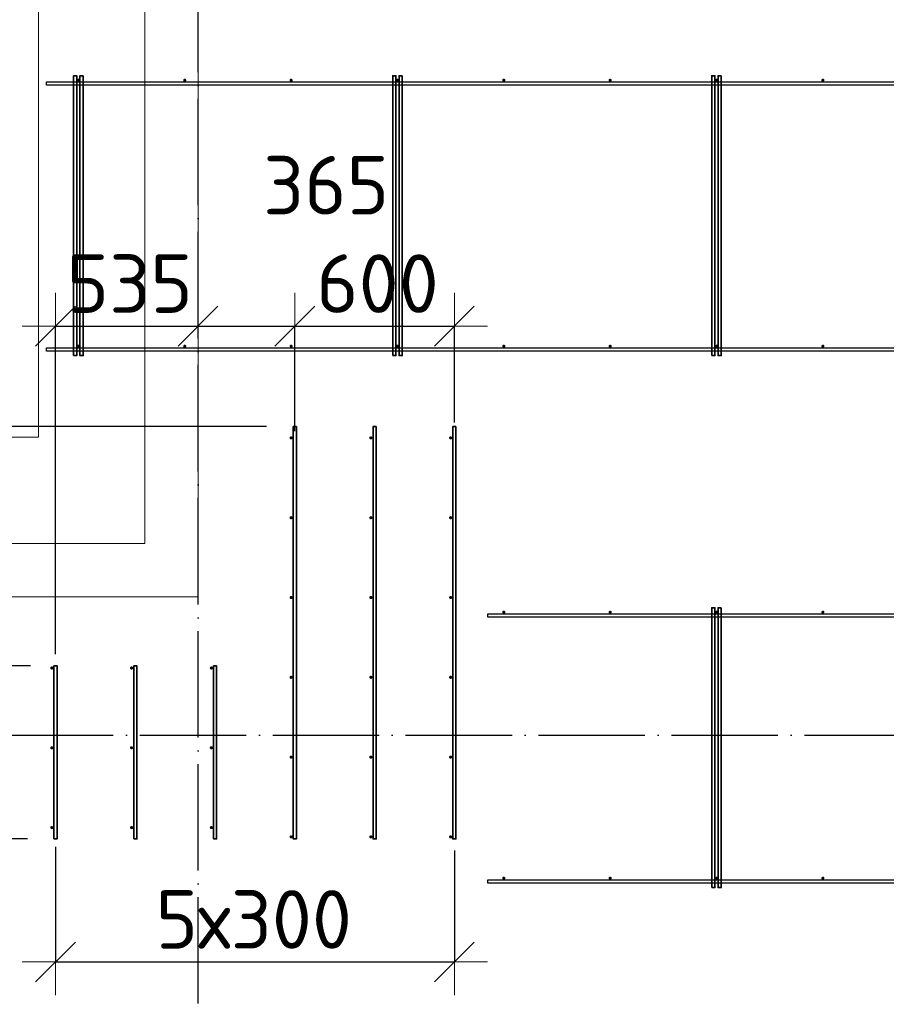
# Model space of a CAD drawing. Header units: millimetres. Extents: x -3725 to 93325, y -74170 to 82591.
# Tile 105 of 140: x 60529 to 63789, y 52328 to 56030. Entities that reach past the tile are written whole.
import ezdxf

# ---------------------------------------------------------------- set-up
doc = ezdxf.new("R2010")
doc.units = ezdxf.units.MM
doc.header["$PDMODE"] = 65
for name, pattern in [('______11', [500, 400, -50, 0, -50]), ('______3', [500, 400, -100]), ('______5', [1100, 800, -100, 100, -100])]:
    doc.linetypes.add(name, pattern=pattern)
for name, color, linetype, lineweight in [('Арм.стержн. Доп. арматура', 180, 'Continuous', 35), ('Балка_ общее', 7, '______3', 13), ('Размерная линия_ общее', 7, 'Continuous', 13), ('Стена_ общее', 7, 'Continuous', 35), ('Фундамент (1)', 7, 'Continuous', 35)]:
    doc.layers.add(name, color=color, linetype=linetype, lineweight=lineweight)
doc.layers.add('Арм.стержн. Фиксатор', color=7, linetype='Continuous', lineweight=35, true_color=0x501e0f)
doc.layers.add('Осевая линия_ общее', color=7, linetype='______5', lineweight=13, true_color=0xa0a0a0)
doc.styles.add('ISOCPEUR', font='ISOCPEUR')
doc.dimstyles.new('DIMSTYLE_3', dxfattribs={"dimtxt": 220, "dimasz": 250, "dimexe": 0, "dimexo": 0, "dimgap": 110, "dimtad": 2, "dimdec": 0, "dimrnd": 5, "dimzin": 12, "dimdsep": 46, "dimtxsty": 'ISOCPEUR', "dimblk1": 'ALL_ML_STRICH', "dimblk2": 'ALL_ML_STRICH', "dimsah": 1, "dimcen": 0, "dimclrd": 7, "dimclre": 256, "dimclrt": 7, "dimadec": 0, "dimazin": 0, "dimtfac": 1, "dimtdec": 0, "dimtix": 1, "dimtmove": 2, "dimatfit": 3, "dimfxl": 0, "dimtzin": 0, "dimlwd": 0, "dimlwe": -3, "dimarcsym": 0})
doc.dimstyles.new('DIMSTYLE_5', dxfattribs={"dimtxt": 220, "dimasz": 250, "dimexe": 0, "dimexo": 0, "dimgap": 110, "dimtad": 2, "dimdec": 0, "dimrnd": 5, "dimzin": 12, "dimdsep": 46, "dimtxsty": 'ISOCPEUR', "dimblk1": 'ALL_ML_STRICH', "dimblk2": 'ALL_ML_STRICH', "dimsah": 1, "dimcen": 0, "dimclrd": 7, "dimclre": 256, "dimclrt": 7, "dimadec": 0, "dimazin": 0, "dimtfac": 1, "dimtdec": 0, "dimtix": 1, "dimtmove": 2, "dimatfit": 3, "dimfxl": 0, "dimtvp": 1.2, "dimtzin": 0, "dimlwd": 0, "dimlwe": -3, "dimarcsym": 0})

# ---------------------------------------------------------------- blocks, each defined once
blk = doc.blocks.new('СЛОЖНЫЙ_ОБЪЕКТ_5')
at = {"layer": 'Осевая линия_ общее', "color": 253, "linetype": '______11', "lineweight": -3, "true_color": 0xa0a0a0, "transparency": 33554687}
for p, q in [((61200, 45830), (61200, 69510)), ((57980, 53340), (76830, 53340))]:
    blk.add_line(p, q, dxfattribs=at)
blk = doc.blocks.new('ALL_ML_STRICH')
at = {"color": 0, "linetype": 'ByBlock', "lineweight": -2}
for p, q in [((0, -0.5), (0, 0.5)), ((-0.3, -0.3), (0.3, 0.3)), ((-1, 0), (0.5, 0))]:
    blk.add_line(p, q, dxfattribs=at)
blk = doc.blocks.new('*D116')
at = {"layer": 'DEFPOINTS', "color": 7, "linetype": 'Continuous', "lineweight": 13, "transparency": 33554687}
for p in [(60664, 54877.6), (61200, 54878.4), (60664, 53544.8)]:
    blk.add_point(p, dxfattribs=at)
at = {"layer": 'Размерная линия_ общее', "color": 253, "linetype": 'Continuous', "lineweight": -2, "true_color": 0xa0a0a0, "transparency": 33554687}
for p, q in [((60664, 53644.8), (60664, 54877.6)), ((61200, 54877.6), (61200, 54877.6))]:
    blk.add_line(p, q, dxfattribs=at)
at = {"layer": 'Размерная линия_ общее', "color": 7, "linetype": 'Continuous', "lineweight": -2, "transparency": 33554687}
blk.add_line((60664, 54877.6), (61200, 54877.6), dxfattribs=at)
at = {"layer": 'Размерная линия_ общее', "color": 7, "linetype": 'Continuous', "lineweight": 13, "transparency": 33554687, "xscale": 250, "yscale": 250, "zscale": 250, "rotation": 180}
blk.add_blockref('ALL_ML_STRICH', (60664, 54877.6), dxfattribs=at)
at = {"layer": 'Размерная линия_ общее', "color": 7, "linetype": 'Continuous', "lineweight": 13, "transparency": 33554687, "xscale": 250, "yscale": 250, "zscale": 250}
blk.add_blockref('ALL_ML_STRICH', (61200, 54877.6), dxfattribs=at)
at = {"layer": 'Размерная линия_ общее', "color": 7, "linetype": 'Continuous', "lineweight": 13, "transparency": 33554687, "insert": (60943, 55037.6), "char_height": 220, "width": 660, "attachment_point": 5, "style": 'ISOCPEUR'}
blk.add_mtext('\\A1;{535}', dxfattribs=at)
blk = doc.blocks.new('*D117')
at = {"layer": 'DEFPOINTS', "color": 7, "linetype": 'Continuous', "lineweight": 13, "transparency": 33554687}
for p in [(61200, 54878.4), (61200, 54877.6), (61564, 54383.3)]:
    blk.add_point(p, dxfattribs=at)
at = {"layer": 'Размерная линия_ общее', "color": 253, "linetype": 'Continuous', "lineweight": -2, "true_color": 0xa0a0a0, "transparency": 33554687}
for p, q in [((61200, 54877.6), (61200, 54877.6)), ((61564, 54483.3), (61564, 54877.6))]:
    blk.add_line(p, q, dxfattribs=at)
at = {"layer": 'Размерная линия_ общее', "color": 7, "linetype": 'Continuous', "lineweight": -2, "transparency": 33554687}
blk.add_line((61200, 54877.6), (61564, 54877.6), dxfattribs=at)
at = {"layer": 'Размерная линия_ общее', "color": 7, "linetype": 'Continuous', "lineweight": 13, "transparency": 33554687, "xscale": 250, "yscale": 250, "zscale": 250, "rotation": 180}
blk.add_blockref('ALL_ML_STRICH', (61200, 54877.6), dxfattribs=at)
at = {"layer": 'Размерная линия_ общее', "color": 7, "linetype": 'Continuous', "lineweight": 13, "transparency": 33554687, "xscale": 250, "yscale": 250, "zscale": 250}
blk.add_blockref('ALL_ML_STRICH', (61564, 54877.6), dxfattribs=at)
at = {"layer": 'Размерная линия_ общее', "color": 7, "linetype": 'Continuous', "lineweight": 13, "transparency": 33554687, "insert": (61681.8, 55407.4), "char_height": 220, "width": 660, "attachment_point": 5, "style": 'ISOCPEUR'}
blk.add_mtext('\\A1;{365}', dxfattribs=at)
blk = doc.blocks.new('*D118')
at = {"layer": 'DEFPOINTS', "color": 7, "linetype": 'Continuous', "lineweight": 13, "transparency": 33554687}
for p in [(61564, 54877.6), (62164, 54414.8), (61564, 54383.3)]:
    blk.add_point(p, dxfattribs=at)
at = {"layer": 'Размерная линия_ общее', "color": 253, "linetype": 'Continuous', "lineweight": -2, "true_color": 0xa0a0a0, "transparency": 33554687}
for p, q in [((61564, 54483.3), (61564, 54877.6)), ((62164, 54514.8), (62164, 54877.6))]:
    blk.add_line(p, q, dxfattribs=at)
at = {"layer": 'Размерная линия_ общее', "color": 7, "linetype": 'Continuous', "lineweight": -2, "transparency": 33554687}
blk.add_line((61564, 54877.6), (62164, 54877.6), dxfattribs=at)
at = {"layer": 'Размерная линия_ общее', "color": 7, "linetype": 'Continuous', "lineweight": 13, "transparency": 33554687, "xscale": 250, "yscale": 250, "zscale": 250, "rotation": 180}
blk.add_blockref('ALL_ML_STRICH', (61564, 54877.6), dxfattribs=at)
at = {"layer": 'Размерная линия_ общее', "color": 7, "linetype": 'Continuous', "lineweight": 13, "transparency": 33554687, "xscale": 250, "yscale": 250, "zscale": 250}
blk.add_blockref('ALL_ML_STRICH', (62164, 54877.6), dxfattribs=at)
at = {"layer": 'Размерная линия_ общее', "color": 7, "linetype": 'Continuous', "lineweight": 13, "transparency": 33554687, "insert": (61875, 55037.6), "char_height": 220, "width": 660, "attachment_point": 5, "style": 'ISOCPEUR'}
blk.add_mtext('\\A1;{600}', dxfattribs=at)
blk = doc.blocks.new('*D124')
at = {"layer": 'DEFPOINTS', "color": 7, "linetype": 'Continuous', "lineweight": 13, "transparency": 33554687}
for p in [(60664, 53020.1), (62164, 53006), (60664, 52487.3)]:
    blk.add_point(p, dxfattribs=at)
at = {"layer": 'Размерная линия_ общее', "color": 253, "linetype": 'Continuous', "lineweight": -2, "true_color": 0xa0a0a0, "transparency": 33554687}
for p, q in [((60664, 52920.1), (60664, 52487.3)), ((62164, 52906), (62164, 52487.3))]:
    blk.add_line(p, q, dxfattribs=at)
at = {"layer": 'Размерная линия_ общее', "color": 7, "linetype": 'Continuous', "lineweight": -2, "transparency": 33554687}
blk.add_line((60664, 52487.3), (62164, 52487.3), dxfattribs=at)
at = {"layer": 'Размерная линия_ общее', "color": 7, "linetype": 'Continuous', "lineweight": 13, "transparency": 33554687, "xscale": 250, "yscale": 250, "zscale": 250, "rotation": 180}
blk.add_blockref('ALL_ML_STRICH', (60664, 52487.3), dxfattribs=at)
at = {"layer": 'Размерная линия_ общее', "color": 7, "linetype": 'Continuous', "lineweight": 13, "transparency": 33554687, "xscale": 250, "yscale": 250, "zscale": 250}
blk.add_blockref('ALL_ML_STRICH', (62164, 52487.3), dxfattribs=at)
at = {"layer": 'Размерная линия_ общее', "color": 7, "linetype": 'Continuous', "lineweight": 13, "transparency": 33554687, "insert": (61040, 52757.3), "char_height": 220, "width": 11, "attachment_point": 1, "line_spacing_factor": 0.60241, "style": 'ISOCPEUR'}
blk.add_mtext('5х300', dxfattribs=at)
blk = doc.blocks.new('*D125')
at = {"layer": 'DEFPOINTS', "color": 7, "linetype": 'Continuous', "lineweight": 13, "transparency": 33554687}
for p in [(60178.9, 53340), (60171.8, 52950), (60658, 52950)]:
    blk.add_point(p, dxfattribs=at)
at = {"layer": 'Размерная линия_ общее', "color": 253, "linetype": 'Continuous', "lineweight": -2, "true_color": 0xa0a0a0, "transparency": 33554687}
for p, q in [((60171.8, 53340), (60171.8, 53340)), ((60558, 52950), (60171.8, 52950))]:
    blk.add_line(p, q, dxfattribs=at)
at = {"layer": 'Размерная линия_ общее', "color": 7, "linetype": 'Continuous', "lineweight": -2, "transparency": 33554687}
blk.add_line((60171.8, 52950), (60171.8, 53340), dxfattribs=at)
at = {"layer": 'Размерная линия_ общее', "color": 7, "linetype": 'Continuous', "lineweight": 13, "transparency": 33554687, "xscale": 250, "yscale": 250, "zscale": 250}
for p, rotation in [((60171.8, 53340), 90), ((60171.8, 52950), 270)]:
    blk.add_blockref('ALL_ML_STRICH', p, dxfattribs=dict(at, rotation=rotation))
at = {"layer": 'Размерная линия_ общее', "color": 7, "linetype": 'Continuous', "lineweight": 13, "transparency": 33554687, "insert": (60012.5, 52693.6), "char_height": 220, "width": 660, "attachment_point": 5, "rotation": 90, "style": 'ISOCPEUR'}
blk.add_mtext('\\A1;{390}', dxfattribs=at)
blk = doc.blocks.new('*D126')
at = {"layer": 'DEFPOINTS', "color": 7, "linetype": 'Continuous', "lineweight": 13, "transparency": 33554687}
for p in [(60670, 53600), (60171.8, 53340), (60178.9, 53340)]:
    blk.add_point(p, dxfattribs=at)
at = {"layer": 'Размерная линия_ общее', "color": 253, "linetype": 'Continuous', "lineweight": -2, "true_color": 0xa0a0a0, "transparency": 33554687}
for p, q in [((60570, 53600), (60171.8, 53600)), ((60171.8, 53340), (60171.8, 53340))]:
    blk.add_line(p, q, dxfattribs=at)
at = {"layer": 'Размерная линия_ общее', "color": 7, "linetype": 'Continuous', "lineweight": -2, "transparency": 33554687}
blk.add_line((60171.8, 53340), (60171.8, 53600), dxfattribs=at)
at = {"layer": 'Размерная линия_ общее', "color": 7, "linetype": 'Continuous', "lineweight": 13, "transparency": 33554687, "xscale": 250, "yscale": 250, "zscale": 250}
for p, rotation in [((60171.8, 53600), 90), ((60171.8, 53340), 270)]:
    blk.add_blockref('ALL_ML_STRICH', p, dxfattribs=dict(at, rotation=rotation))
at = {"layer": 'Размерная линия_ общее', "color": 7, "linetype": 'Continuous', "lineweight": 13, "transparency": 33554687, "insert": (59658.9, 53802.6), "char_height": 220, "width": 660, "attachment_point": 5, "rotation": 90, "style": 'ISOCPEUR'}
blk.add_mtext('\\A1;{260}', dxfattribs=at)
blk = doc.blocks.new('*D127')
at = {"layer": 'DEFPOINTS', "color": 7, "linetype": 'Continuous', "lineweight": 13, "transparency": 33554687}
for p in [(61558, 54500), (60171.8, 53600), (60670, 53600)]:
    blk.add_point(p, dxfattribs=at)
at = {"layer": 'Размерная линия_ общее', "color": 253, "linetype": 'Continuous', "lineweight": -2, "true_color": 0xa0a0a0, "transparency": 33554687}
for p, q in [((61458, 54500), (60171.8, 54500)), ((60570, 53600), (60171.8, 53600))]:
    blk.add_line(p, q, dxfattribs=at)
at = {"layer": 'Размерная линия_ общее', "color": 7, "linetype": 'Continuous', "lineweight": -2, "transparency": 33554687}
blk.add_line((60171.8, 53600), (60171.8, 54500), dxfattribs=at)
at = {"layer": 'Размерная линия_ общее', "color": 7, "linetype": 'Continuous', "lineweight": 13, "transparency": 33554687, "xscale": 250, "yscale": 250, "zscale": 250}
for p, rotation in [((60171.8, 54500), 90), ((60171.8, 53600), 270)]:
    blk.add_blockref('ALL_ML_STRICH', p, dxfattribs=dict(at, rotation=rotation))
at = {"layer": 'Размерная линия_ общее', "color": 7, "linetype": 'Continuous', "lineweight": 13, "transparency": 33554687, "insert": (60011.8, 54061), "char_height": 220, "width": 660, "attachment_point": 5, "rotation": 90, "style": 'ISOCPEUR'}
blk.add_mtext('\\A1;{900}', dxfattribs=at)

msp = doc.modelspace()

# ---------------------------------------------------------------- hatches: boundary and pattern name
at = {"layer": 'Арм.стержн. Доп. арматура', "linetype": 'Continuous', "lineweight": 35, "transparency": 33554687}
for points in [[(61556, 54457.5), (61555.5, 54459.8), (61554.2, 54461.7), (61552.3, 54463), (61550, 54463.5), (61547.7, 54463), (61545.8, 54461.7), (61544.5, 54459.8), (61544, 54457.5), (61544.5, 54455.2), (61545.8, 54453.3), (61547.7, 54452), (61550, 54451.5), (61552.3, 54452), (61554.2, 54453.3), (61555.5, 54455.2)], [(61856, 54457.5), (61855.5, 54459.8), (61854.2, 54461.7), (61852.3, 54463), (61850, 54463.5), (61847.7, 54463), (61845.8, 54461.7), (61844.5, 54459.8), (61844, 54457.5), (61844.5, 54455.2), (61845.8, 54453.3), (61847.7, 54452), (61850, 54451.5), (61852.3, 54452), (61854.2, 54453.3), (61855.5, 54455.2)], [(62156, 54457.5), (62155.5, 54459.8), (62154.2, 54461.7), (62152.3, 54463), (62150, 54463.5), (62147.7, 54463), (62145.8, 54461.7), (62144.5, 54459.8), (62144, 54457.5), (62144.5, 54455.2), (62145.8, 54453.3), (62147.7, 54452), (62150, 54451.5), (62152.3, 54452), (62154.2, 54453.3), (62155.5, 54455.2)], [(61556, 54157.5), (61555.5, 54159.8), (61554.2, 54161.7), (61552.3, 54163), (61550, 54163.5), (61547.7, 54163), (61545.8, 54161.7), (61544.5, 54159.8), (61544, 54157.5), (61544.5, 54155.2), (61545.8, 54153.3), (61547.7, 54152), (61550, 54151.5), (61552.3, 54152), (61554.2, 54153.3), (61555.5, 54155.2)], [(61856, 54157.5), (61855.5, 54159.8), (61854.2, 54161.7), (61852.3, 54163), (61850, 54163.5), (61847.7, 54163), (61845.8, 54161.7), (61844.5, 54159.8), (61844, 54157.5), (61844.5, 54155.2), (61845.8, 54153.3), (61847.7, 54152), (61850, 54151.5), (61852.3, 54152), (61854.2, 54153.3), (61855.5, 54155.2)], [(62156, 54157.5), (62155.5, 54159.8), (62154.2, 54161.7), (62152.3, 54163), (62150, 54163.5), (62147.7, 54163), (62145.8, 54161.7), (62144.5, 54159.8), (62144, 54157.5), (62144.5, 54155.2), (62145.8, 54153.3), (62147.7, 54152), (62150, 54151.5), (62152.3, 54152), (62154.2, 54153.3), (62155.5, 54155.2)], [(61556, 53857.5), (61555.5, 53859.8), (61554.2, 53861.7), (61552.3, 53863), (61550, 53863.5), (61547.7, 53863), (61545.8, 53861.7), (61544.5, 53859.8), (61544, 53857.5), (61544.5, 53855.2), (61545.8, 53853.3), (61547.7, 53852), (61550, 53851.5), (61552.3, 53852), (61554.2, 53853.3), (61555.5, 53855.2)], [(61856, 53857.5), (61855.5, 53859.8), (61854.2, 53861.7), (61852.3, 53863), (61850, 53863.5), (61847.7, 53863), (61845.8, 53861.7), (61844.5, 53859.8), (61844, 53857.5), (61844.5, 53855.2), (61845.8, 53853.3), (61847.7, 53852), (61850, 53851.5), (61852.3, 53852), (61854.2, 53853.3), (61855.5, 53855.2)], [(62156, 53857.5), (62155.5, 53859.8), (62154.2, 53861.7), (62152.3, 53863), (62150, 53863.5), (62147.7, 53863), (62145.8, 53861.7), (62144.5, 53859.8), (62144, 53857.5), (62144.5, 53855.2), (62145.8, 53853.3), (62147.7, 53852), (62150, 53851.5), (62152.3, 53852), (62154.2, 53853.3), (62155.5, 53855.2)], [(60656, 53592.5), (60655.5, 53594.8), (60654.2, 53596.7), (60652.3, 53598), (60650, 53598.5), (60647.7, 53598), (60645.8, 53596.7), (60644.5, 53594.8), (60644, 53592.5), (60644.5, 53590.2), (60645.8, 53588.3), (60647.7, 53587), (60650, 53586.5), (60652.3, 53587), (60654.2, 53588.3), (60655.5, 53590.2)], [(60956, 53592.5), (60955.5, 53594.8), (60954.2, 53596.7), (60952.3, 53598), (60950, 53598.5), (60947.7, 53598), (60945.8, 53596.7), (60944.5, 53594.8), (60944, 53592.5), (60944.5, 53590.2), (60945.8, 53588.3), (60947.7, 53587), (60950, 53586.5), (60952.3, 53587), (60954.2, 53588.3), (60955.5, 53590.2)], [(61256, 53592.5), (61255.5, 53594.8), (61254.2, 53596.7), (61252.3, 53598), (61250, 53598.5), (61247.7, 53598), (61245.8, 53596.7), (61244.5, 53594.8), (61244, 53592.5), (61244.5, 53590.2), (61245.8, 53588.3), (61247.7, 53587), (61250, 53586.5), (61252.3, 53587), (61254.2, 53588.3), (61255.5, 53590.2)], [(61556, 53557.5), (61555.5, 53559.8), (61554.2, 53561.7), (61552.3, 53563), (61550, 53563.5), (61547.7, 53563), (61545.8, 53561.7), (61544.5, 53559.8), (61544, 53557.5), (61544.5, 53555.2), (61545.8, 53553.3), (61547.7, 53552), (61550, 53551.5), (61552.3, 53552), (61554.2, 53553.3), (61555.5, 53555.2)], [(61856, 53557.5), (61855.5, 53559.8), (61854.2, 53561.7), (61852.3, 53563), (61850, 53563.5), (61847.7, 53563), (61845.8, 53561.7), (61844.5, 53559.8), (61844, 53557.5), (61844.5, 53555.2), (61845.8, 53553.3), (61847.7, 53552), (61850, 53551.5), (61852.3, 53552), (61854.2, 53553.3), (61855.5, 53555.2)], [(62156, 53557.5), (62155.5, 53559.8), (62154.2, 53561.7), (62152.3, 53563), (62150, 53563.5), (62147.7, 53563), (62145.8, 53561.7), (62144.5, 53559.8), (62144, 53557.5), (62144.5, 53555.2), (62145.8, 53553.3), (62147.7, 53552), (62150, 53551.5), (62152.3, 53552), (62154.2, 53553.3), (62155.5, 53555.2)], [(60656, 53292.5), (60655.5, 53294.8), (60654.2, 53296.7), (60652.3, 53298), (60650, 53298.5), (60647.7, 53298), (60645.8, 53296.7), (60644.5, 53294.8), (60644, 53292.5), (60644.5, 53290.2), (60645.8, 53288.3), (60647.7, 53287), (60650, 53286.5), (60652.3, 53287), (60654.2, 53288.3), (60655.5, 53290.2)], [(60956, 53292.5), (60955.5, 53294.8), (60954.2, 53296.7), (60952.3, 53298), (60950, 53298.5), (60947.7, 53298), (60945.8, 53296.7), (60944.5, 53294.8), (60944, 53292.5), (60944.5, 53290.2), (60945.8, 53288.3), (60947.7, 53287), (60950, 53286.5), (60952.3, 53287), (60954.2, 53288.3), (60955.5, 53290.2)], [(61256, 53292.5), (61255.5, 53294.8), (61254.2, 53296.7), (61252.3, 53298), (61250, 53298.5), (61247.7, 53298), (61245.8, 53296.7), (61244.5, 53294.8), (61244, 53292.5), (61244.5, 53290.2), (61245.8, 53288.3), (61247.7, 53287), (61250, 53286.5), (61252.3, 53287), (61254.2, 53288.3), (61255.5, 53290.2)], [(61556, 53257.5), (61555.5, 53259.8), (61554.2, 53261.7), (61552.3, 53263), (61550, 53263.5), (61547.7, 53263), (61545.8, 53261.7), (61544.5, 53259.8), (61544, 53257.5), (61544.5, 53255.2), (61545.8, 53253.3), (61547.7, 53252), (61550, 53251.5), (61552.3, 53252), (61554.2, 53253.3), (61555.5, 53255.2)], [(61856, 53257.5), (61855.5, 53259.8), (61854.2, 53261.7), (61852.3, 53263), (61850, 53263.5), (61847.7, 53263), (61845.8, 53261.7), (61844.5, 53259.8), (61844, 53257.5), (61844.5, 53255.2), (61845.8, 53253.3), (61847.7, 53252), (61850, 53251.5), (61852.3, 53252), (61854.2, 53253.3), (61855.5, 53255.2)], [(62156, 53257.5), (62155.5, 53259.8), (62154.2, 53261.7), (62152.3, 53263), (62150, 53263.5), (62147.7, 53263), (62145.8, 53261.7), (62144.5, 53259.8), (62144, 53257.5), (62144.5, 53255.2), (62145.8, 53253.3), (62147.7, 53252), (62150, 53251.5), (62152.3, 53252), (62154.2, 53253.3), (62155.5, 53255.2)], [(60656, 52992.5), (60655.5, 52994.8), (60654.2, 52996.7), (60652.3, 52998), (60650, 52998.5), (60647.7, 52998), (60645.8, 52996.7), (60644.5, 52994.8), (60644, 52992.5), (60644.5, 52990.2), (60645.8, 52988.3), (60647.7, 52987), (60650, 52986.5), (60652.3, 52987), (60654.2, 52988.3), (60655.5, 52990.2)], [(60956, 52992.5), (60955.5, 52994.8), (60954.2, 52996.7), (60952.3, 52998), (60950, 52998.5), (60947.7, 52998), (60945.8, 52996.7), (60944.5, 52994.8), (60944, 52992.5), (60944.5, 52990.2), (60945.8, 52988.3), (60947.7, 52987), (60950, 52986.5), (60952.3, 52987), (60954.2, 52988.3), (60955.5, 52990.2)], [(61256, 52992.5), (61255.5, 52994.8), (61254.2, 52996.7), (61252.3, 52998), (61250, 52998.5), (61247.7, 52998), (61245.8, 52996.7), (61244.5, 52994.8), (61244, 52992.5), (61244.5, 52990.2), (61245.8, 52988.3), (61247.7, 52987), (61250, 52986.5), (61252.3, 52987), (61254.2, 52988.3), (61255.5, 52990.2)], [(61556, 52957.5), (61555.5, 52959.8), (61554.2, 52961.7), (61552.3, 52963), (61550, 52963.5), (61547.7, 52963), (61545.8, 52961.7), (61544.5, 52959.8), (61544, 52957.5), (61544.5, 52955.2), (61545.8, 52953.3), (61547.7, 52952), (61550, 52951.5), (61552.3, 52952), (61554.2, 52953.3), (61555.5, 52955.2)], [(61856, 52957.5), (61855.5, 52959.8), (61854.2, 52961.7), (61852.3, 52963), (61850, 52963.5), (61847.7, 52963), (61845.8, 52961.7), (61844.5, 52959.8), (61844, 52957.5), (61844.5, 52955.2), (61845.8, 52953.3), (61847.7, 52952), (61850, 52951.5), (61852.3, 52952), (61854.2, 52953.3), (61855.5, 52955.2)], [(62156, 52957.5), (62155.5, 52959.8), (62154.2, 52961.7), (62152.3, 52963), (62150, 52963.5), (62147.7, 52963), (62145.8, 52961.7), (62144.5, 52959.8), (62144, 52957.5), (62144.5, 52955.2), (62145.8, 52953.3), (62147.7, 52952), (62150, 52951.5), (62152.3, 52952), (62154.2, 52953.3), (62155.5, 52955.2)]]:
    msp.add_hatch(color=34, dxfattribs=at).paths.add_polyline_path(points)
at = {"layer": 'Арм.стержн. Фиксатор', "linetype": 'Continuous', "lineweight": 35, "transparency": 33554687}
for points in [[(60756, 55802), (60755.5, 55804.3), (60754.2, 55806.2), (60752.3, 55807.5), (60750, 55808), (60747.7, 55807.5), (60745.8, 55806.2), (60744.5, 55804.3), (60744, 55802), (60744.5, 55799.7), (60745.8, 55797.8), (60747.7, 55796.5), (60750, 55796), (60752.3, 55796.5), (60754.2, 55797.8), (60755.5, 55799.7)], [(61156, 55802), (61155.5, 55804.3), (61154.2, 55806.2), (61152.3, 55807.5), (61150, 55808), (61147.7, 55807.5), (61145.8, 55806.2), (61144.5, 55804.3), (61144, 55802), (61144.5, 55799.7), (61145.8, 55797.8), (61147.7, 55796.5), (61150, 55796), (61152.3, 55796.5), (61154.2, 55797.8), (61155.5, 55799.7)], [(61556, 55802), (61555.5, 55804.3), (61554.2, 55806.2), (61552.3, 55807.5), (61550, 55808), (61547.7, 55807.5), (61545.8, 55806.2), (61544.5, 55804.3), (61544, 55802), (61544.5, 55799.7), (61545.8, 55797.8), (61547.7, 55796.5), (61550, 55796), (61552.3, 55796.5), (61554.2, 55797.8), (61555.5, 55799.7)], [(61956, 55802), (61955.5, 55804.3), (61954.2, 55806.2), (61952.3, 55807.5), (61950, 55808), (61947.7, 55807.5), (61945.8, 55806.2), (61944.5, 55804.3), (61944, 55802), (61944.5, 55799.7), (61945.8, 55797.8), (61947.7, 55796.5), (61950, 55796), (61952.3, 55796.5), (61954.2, 55797.8), (61955.5, 55799.7)], [(62356, 55802), (62355.5, 55804.3), (62354.2, 55806.2), (62352.3, 55807.5), (62350, 55808), (62347.7, 55807.5), (62345.8, 55806.2), (62344.5, 55804.3), (62344, 55802), (62344.5, 55799.7), (62345.8, 55797.8), (62347.7, 55796.5), (62350, 55796), (62352.3, 55796.5), (62354.2, 55797.8), (62355.5, 55799.7)], [(62756, 55802), (62755.5, 55804.3), (62754.2, 55806.2), (62752.3, 55807.5), (62750, 55808), (62747.7, 55807.5), (62745.8, 55806.2), (62744.5, 55804.3), (62744, 55802), (62744.5, 55799.7), (62745.8, 55797.8), (62747.7, 55796.5), (62750, 55796), (62752.3, 55796.5), (62754.2, 55797.8), (62755.5, 55799.7)], [(63156, 55802), (63155.5, 55804.3), (63154.2, 55806.2), (63152.3, 55807.5), (63150, 55808), (63147.7, 55807.5), (63145.8, 55806.2), (63144.5, 55804.3), (63144, 55802), (63144.5, 55799.7), (63145.8, 55797.8), (63147.7, 55796.5), (63150, 55796), (63152.3, 55796.5), (63154.2, 55797.8), (63155.5, 55799.7)], [(63556, 55802), (63555.5, 55804.3), (63554.2, 55806.2), (63552.3, 55807.5), (63550, 55808), (63547.7, 55807.5), (63545.8, 55806.2), (63544.5, 55804.3), (63544, 55802), (63544.5, 55799.7), (63545.8, 55797.8), (63547.7, 55796.5), (63550, 55796), (63552.3, 55796.5), (63554.2, 55797.8), (63555.5, 55799.7)], [(60756, 54802), (60755.5, 54804.3), (60754.2, 54806.2), (60752.3, 54807.5), (60750, 54808), (60747.7, 54807.5), (60745.8, 54806.2), (60744.5, 54804.3), (60744, 54802), (60744.5, 54799.7), (60745.8, 54797.8), (60747.7, 54796.5), (60750, 54796), (60752.3, 54796.5), (60754.2, 54797.8), (60755.5, 54799.7)], [(61156, 54802), (61155.5, 54804.3), (61154.2, 54806.2), (61152.3, 54807.5), (61150, 54808), (61147.7, 54807.5), (61145.8, 54806.2), (61144.5, 54804.3), (61144, 54802), (61144.5, 54799.7), (61145.8, 54797.8), (61147.7, 54796.5), (61150, 54796), (61152.3, 54796.5), (61154.2, 54797.8), (61155.5, 54799.7)], [(61556, 54802), (61555.5, 54804.3), (61554.2, 54806.2), (61552.3, 54807.5), (61550, 54808), (61547.7, 54807.5), (61545.8, 54806.2), (61544.5, 54804.3), (61544, 54802), (61544.5, 54799.7), (61545.8, 54797.8), (61547.7, 54796.5), (61550, 54796), (61552.3, 54796.5), (61554.2, 54797.8), (61555.5, 54799.7)], [(61956, 54802), (61955.5, 54804.3), (61954.2, 54806.2), (61952.3, 54807.5), (61950, 54808), (61947.7, 54807.5), (61945.8, 54806.2), (61944.5, 54804.3), (61944, 54802), (61944.5, 54799.7), (61945.8, 54797.8), (61947.7, 54796.5), (61950, 54796), (61952.3, 54796.5), (61954.2, 54797.8), (61955.5, 54799.7)], [(62356, 54802), (62355.5, 54804.3), (62354.2, 54806.2), (62352.3, 54807.5), (62350, 54808), (62347.7, 54807.5), (62345.8, 54806.2), (62344.5, 54804.3), (62344, 54802), (62344.5, 54799.7), (62345.8, 54797.8), (62347.7, 54796.5), (62350, 54796), (62352.3, 54796.5), (62354.2, 54797.8), (62355.5, 54799.7)], [(62756, 54802), (62755.5, 54804.3), (62754.2, 54806.2), (62752.3, 54807.5), (62750, 54808), (62747.7, 54807.5), (62745.8, 54806.2), (62744.5, 54804.3), (62744, 54802), (62744.5, 54799.7), (62745.8, 54797.8), (62747.7, 54796.5), (62750, 54796), (62752.3, 54796.5), (62754.2, 54797.8), (62755.5, 54799.7)], [(63156, 54802), (63155.5, 54804.3), (63154.2, 54806.2), (63152.3, 54807.5), (63150, 54808), (63147.7, 54807.5), (63145.8, 54806.2), (63144.5, 54804.3), (63144, 54802), (63144.5, 54799.7), (63145.8, 54797.8), (63147.7, 54796.5), (63150, 54796), (63152.3, 54796.5), (63154.2, 54797.8), (63155.5, 54799.7)], [(63556, 54802), (63555.5, 54804.3), (63554.2, 54806.2), (63552.3, 54807.5), (63550, 54808), (63547.7, 54807.5), (63545.8, 54806.2), (63544.5, 54804.3), (63544, 54802), (63544.5, 54799.7), (63545.8, 54797.8), (63547.7, 54796.5), (63550, 54796), (63552.3, 54796.5), (63554.2, 54797.8), (63555.5, 54799.7)], [(62356, 53802), (62355.5, 53804.3), (62354.2, 53806.2), (62352.3, 53807.5), (62350, 53808), (62347.7, 53807.5), (62345.8, 53806.2), (62344.5, 53804.3), (62344, 53802), (62344.5, 53799.7), (62345.8, 53797.8), (62347.7, 53796.5), (62350, 53796), (62352.3, 53796.5), (62354.2, 53797.8), (62355.5, 53799.7)], [(62756, 53802), (62755.5, 53804.3), (62754.2, 53806.2), (62752.3, 53807.5), (62750, 53808), (62747.7, 53807.5), (62745.8, 53806.2), (62744.5, 53804.3), (62744, 53802), (62744.5, 53799.7), (62745.8, 53797.8), (62747.7, 53796.5), (62750, 53796), (62752.3, 53796.5), (62754.2, 53797.8), (62755.5, 53799.7)], [(63156, 53802), (63155.5, 53804.3), (63154.2, 53806.2), (63152.3, 53807.5), (63150, 53808), (63147.7, 53807.5), (63145.8, 53806.2), (63144.5, 53804.3), (63144, 53802), (63144.5, 53799.7), (63145.8, 53797.8), (63147.7, 53796.5), (63150, 53796), (63152.3, 53796.5), (63154.2, 53797.8), (63155.5, 53799.7)], [(63556, 53802), (63555.5, 53804.3), (63554.2, 53806.2), (63552.3, 53807.5), (63550, 53808), (63547.7, 53807.5), (63545.8, 53806.2), (63544.5, 53804.3), (63544, 53802), (63544.5, 53799.7), (63545.8, 53797.8), (63547.7, 53796.5), (63550, 53796), (63552.3, 53796.5), (63554.2, 53797.8), (63555.5, 53799.7)], [(62356, 52802), (62355.5, 52804.3), (62354.2, 52806.2), (62352.3, 52807.5), (62350, 52808), (62347.7, 52807.5), (62345.8, 52806.2), (62344.5, 52804.3), (62344, 52802), (62344.5, 52799.7), (62345.8, 52797.8), (62347.7, 52796.5), (62350, 52796), (62352.3, 52796.5), (62354.2, 52797.8), (62355.5, 52799.7)], [(62756, 52802), (62755.5, 52804.3), (62754.2, 52806.2), (62752.3, 52807.5), (62750, 52808), (62747.7, 52807.5), (62745.8, 52806.2), (62744.5, 52804.3), (62744, 52802), (62744.5, 52799.7), (62745.8, 52797.8), (62747.7, 52796.5), (62750, 52796), (62752.3, 52796.5), (62754.2, 52797.8), (62755.5, 52799.7)], [(63156, 52802), (63155.5, 52804.3), (63154.2, 52806.2), (63152.3, 52807.5), (63150, 52808), (63147.7, 52807.5), (63145.8, 52806.2), (63144.5, 52804.3), (63144, 52802), (63144.5, 52799.7), (63145.8, 52797.8), (63147.7, 52796.5), (63150, 52796), (63152.3, 52796.5), (63154.2, 52797.8), (63155.5, 52799.7)], [(63556, 52802), (63555.5, 52804.3), (63554.2, 52806.2), (63552.3, 52807.5), (63550, 52808), (63547.7, 52807.5), (63545.8, 52806.2), (63544.5, 52804.3), (63544, 52802), (63544.5, 52799.7), (63545.8, 52797.8), (63547.7, 52796.5), (63550, 52796), (63552.3, 52796.5), (63554.2, 52797.8), (63555.5, 52799.7)]]:
    msp.add_hatch(color=34, dxfattribs=at).paths.add_polyline_path(points)

# ---------------------------------------------------------------- linework, layer by layer
at = {"layer": 'Арм.стержн. Доп. арматура', "color": 34, "linetype": 'Continuous', "lineweight": 35, "transparency": 33554687}
for points in [[(61570, 54500), (61570, 52950), (61558, 52950), (61558, 54500), (61570, 54500)], [(61570, 54500), (61570, 52950), (61558, 52950), (61558, 54500), (61570, 54500)], [(61870, 54500), (61870, 52950), (61858, 52950), (61858, 54500), (61870, 54500)], [(61870, 54500), (61870, 52950), (61858, 52950), (61858, 54500), (61870, 54500)], [(62170, 54500), (62170, 52950), (62158, 52950), (62158, 54500), (62170, 54500)], [(62170, 54500), (62170, 52950), (62158, 52950), (62158, 54500), (62170, 54500)], [(60658, 52950), (60658, 53600), (60670, 53600), (60670, 52950), (60658, 52950)], [(60658, 52950), (60658, 53600), (60670, 53600), (60670, 52950), (60658, 52950)], [(60958, 52950), (60958, 53600), (60970, 53600), (60970, 52950), (60958, 52950)], [(60958, 52950), (60958, 53600), (60970, 53600), (60970, 52950), (60958, 52950)], [(61258, 52950), (61258, 53600), (61270, 53600), (61270, 52950), (61258, 52950)], [(61258, 52950), (61258, 53600), (61270, 53600), (61270, 52950), (61258, 52950)]]:
    msp.add_lwpolyline(points, dxfattribs=at)
at = {"layer": 'Арм.стержн. Фиксатор', "color": 34, "linetype": 'Continuous', "lineweight": 25, "transparency": 33554687}
for points in [[(60630, 55796), (66853.2, 55796), (66853.2, 55784), (60630, 55784), (60630, 55796)], [(60630, 55796), (66853.2, 55796), (66853.2, 55784), (60630, 55784), (60630, 55796)], [(60630, 54796), (66853.2, 54796), (66853.2, 54784), (60630, 54784), (60630, 54796)], [(60630, 54796), (66853.2, 54796), (66853.2, 54784), (60630, 54784), (60630, 54796)], [(62289.5, 53796), (67001, 53796), (67001, 53784), (62289.5, 53784), (62289.5, 53796)], [(62289.5, 53796), (67001, 53796), (67001, 53784), (62289.5, 53784), (62289.5, 53796)], [(62289.5, 52796), (67001, 52796), (67001, 52784), (62289.5, 52784), (62289.5, 52796)], [(62289.5, 52796), (67001, 52796), (67001, 52784), (62289.5, 52784), (62289.5, 52796)]]:
    msp.add_lwpolyline(points, dxfattribs=at)
at = {"layer": 'Арм.стержн. Фиксатор', "color": 34, "linetype": 'Continuous', "lineweight": 35, "transparency": 33554687}
for points in [[(60732, 54767.1), (60732, 55819.2), (60744, 55819.2), (60744, 54767.1), (60732, 54767.1)], [(60768, 55818.9), (60768, 54766.9), (60756, 54766.9), (60756, 55818.9), (60768, 55818.9)], [(61932, 54767.1), (61932, 55819.2), (61944, 55819.2), (61944, 54767.1), (61932, 54767.1)], [(61968, 55818.9), (61968, 54766.9), (61956, 54766.9), (61956, 55818.9), (61968, 55818.9)], [(63132, 54767.1), (63132, 55819.2), (63144, 55819.2), (63144, 54767.1), (63132, 54767.1)], [(63168, 55818.9), (63168, 54766.9), (63156, 54766.9), (63156, 55818.9), (63168, 55818.9)], [(63132, 52767.1), (63132, 53819.2), (63144, 53819.2), (63144, 52767.1), (63132, 52767.1)], [(63168, 53818.9), (63168, 52766.9), (63156, 52766.9), (63156, 53818.9), (63168, 53818.9)]]:
    msp.add_lwpolyline(points, dxfattribs=at)
at = {"layer": 'Стена_ общее', "color": 7, "linetype": 'Continuous', "lineweight": 18, "transparency": 33554687}
for p, q in [((61000, 54060), (61000, 57360)), ((61000, 54060), (61000, 57360)), ((61200, 57160), (61200, 54060)), ((61200, 57160), (61200, 54060)), ((59950, 54060), (61000, 54060)), ((59950, 54060), (61000, 54060)), ((61200, 54060), (61200, 53860)), ((61200, 54060), (61200, 53860)), ((61200, 53860), (59950, 53860)), ((61200, 53860), (59950, 53860))]:
    msp.add_line(p, q, dxfattribs=at)
at = {"layer": 'Фундамент (1)', "color": 7, "lineweight": 18, "transparency": 33554687}
for p, q in [((60600, 54460), (60600, 60060)), ((59350, 54460), (60600, 54460))]:
    msp.add_line(p, q, dxfattribs=at)
at = {"layer": 'Фундамент (1)', "color": 7, "linetype": 'Continuous', "lineweight": 18, "transparency": 33554687}
for p, q in [((60600, 54460), (60600, 60060)), ((59350, 54460), (60600, 54460))]:
    msp.add_line(p, q, dxfattribs=at)

# ---------------------------------------------------------------- block references
at = {"layer": 'Балка_ общее', "color": 7, "linetype": 'Continuous', "lineweight": 13, "transparency": 33554687}
msp.add_blockref('СЛОЖНЫЙ_ОБЪЕКТ_5', (0, 0), dxfattribs=at)

# ---------------------------------------------------------------- dimensions: what is measured, and where the dimension line sits
at = {"layer": 'Размерная линия_ общее', "color": 7, "linetype": 'Continuous', "lineweight": 13, "transparency": 33554687}
for base, p1, p2, picture, middle in [((61564, 54877.6), (61200, 54877.6), (61564, 54483.3), '*D117', (61681.8, 55407.4)), ((61200, 54877.6), (60664, 53644.8), (61200, 54877.6), '*D116', (60943, 55037.6)), ((62164, 54877.6), (61564, 54483.3), (62164, 54514.8), '*D118', (61875, 55037.6))]:
    dim = msp.add_linear_dim(base=base, p1=p1, p2=p2, dimstyle='DIMSTYLE_5', override={"dimpost": '<>', "dimclrd": 7, "dimclre": 253, "dimclrt": 7, "dimlwd": 0, "dimlwe": 65533}, dxfattribs=at)
    dim.commit()
    dim.dimension.update_dxf_attribs({"geometry": picture, "text_midpoint": middle, "dimtype": 160})
for base, p1, p2, dimstyle, picture, middle in [((60171.8, 54500), (60570, 53600), (61458, 54500), 'DIMSTYLE_3', '*D127', (60011.8, 54061)), ((60171.8, 53600), (60171.8, 53340), (60570, 53600), 'DIMSTYLE_5', '*D126', (59658.9, 53802.6)), ((60171.8, 53340), (60558, 52950), (60171.8, 53340), 'DIMSTYLE_5', '*D125', (60012.5, 52693.6))]:
    dim = msp.add_linear_dim(base=base, p1=p1, p2=p2, angle=90, dimstyle=dimstyle, override={"dimpost": '<>', "dimclrd": 7, "dimclre": 253, "dimclrt": 7, "dimlwd": 0, "dimlwe": 65533}, dxfattribs=at)
    dim.commit()
    dim.dimension.update_dxf_attribs({"geometry": picture, "text_midpoint": middle, "dimtype": 160})
dim = msp.add_linear_dim(base=(62164, 52487.3), p1=(60664, 52920.1), p2=(62164, 52906), text='5х300', dimstyle='DIMSTYLE_3', override={"dimpost": '<>', "dimclrd": 7, "dimclre": 253, "dimclrt": 7, "dimlwd": 0, "dimlwe": 65533}, dxfattribs=at)
dim.commit()
dim.dimension.update_dxf_attribs({"geometry": '*D124', "text_midpoint": (61414, 52597.3), "dimtype": 160})

doc.saveas('drawing.dxf')
